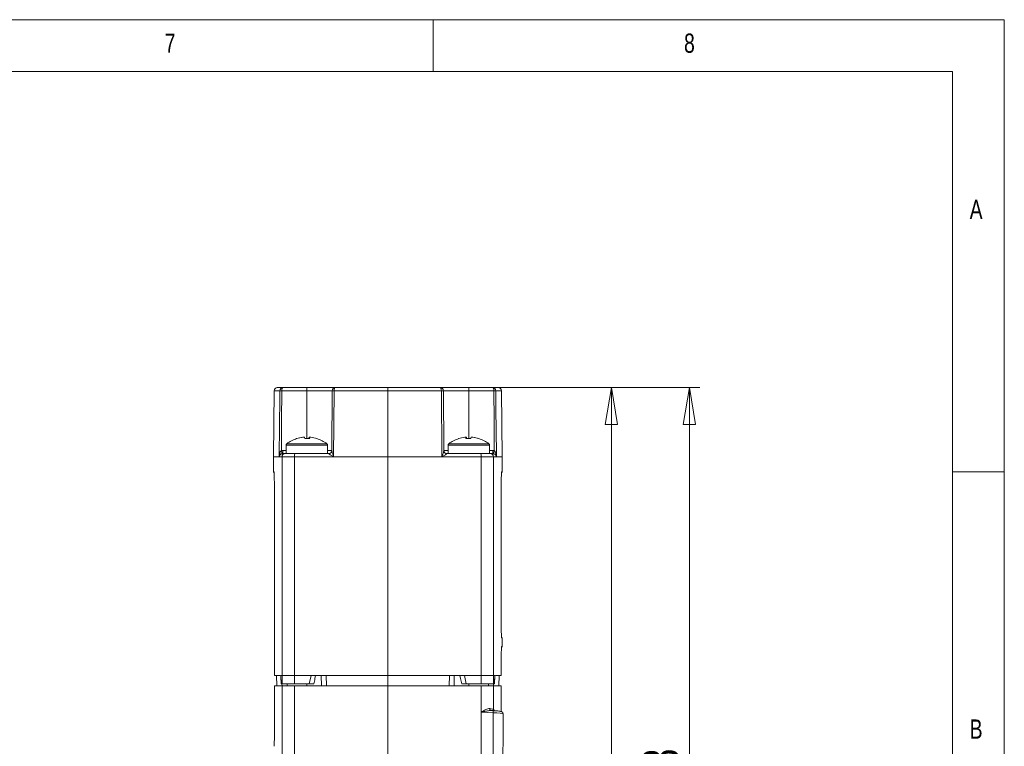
# Model space of a CAD drawing. Header units: millimetres. Extents: x 5 to 415, y 5 to 292.
# Tile 57 of 57: x 320 to 415, y 222 to 292. Entities that reach past the tile are written whole.
import ezdxf

# ---------------------------------------------------------------- set-up
doc = ezdxf.new("R2010")
doc.units = ezdxf.units.MM
doc.styles.add('SLDTEXTSTYLE1', font='TXT', dxfattribs={"width": 0.75})
doc.dimstyles.new('SLDDIMSTYLE2', dxfattribs={"dimtxt": 3.5, "dimasz": 3.556, "dimexe": 0, "dimexo": 0.0625, "dimgap": 0.875, "dimtad": 1, "dimdec": 1, "dimrnd": 1e-09, "dimzin": 12, "dimdsep": 46, "dimtxsty": 'SLDTEXTSTYLE1', "dimblk1": 'CLOSED', "dimblk2": 'CLOSED', "dimsah": 1, "dimcen": 0.09, "dimadec": 0, "dimazin": 3, "dimtfac": 1, "dimtofl": 0, "dimtmove": 0, "dimatfit": 3, "dimldrblk": 'CLOSED', "dimfxl": 1, "dimfrac": 2, "dimtolj": 1, "dimtzin": 12, "dimarcsym": 0})
doc.dimstyles.new('SLDDIMSTYLE3', dxfattribs={"dimtxt": 3.5, "dimasz": 3.556, "dimexe": 0, "dimexo": 0.0625, "dimgap": 0.875, "dimtad": 1, "dimdec": 1, "dimrnd": 1e-09, "dimzin": 12, "dimdsep": 46, "dimtxsty": 'SLDTEXTSTYLE1', "dimblk1": 'CLOSED', "dimblk2": 'CLOSED', "dimsah": 1, "dimcen": 0.09, "dimadec": 0, "dimazin": 3, "dimtfac": 1, "dimtdec": 1, "dimtofl": 0, "dimtmove": 0, "dimatfit": 3, "dimldrblk": 'CLOSED', "dimfxl": 1, "dimfrac": 2, "dimtolj": 1, "dimtzin": 12, "dimarcsym": 0})

# ---------------------------------------------------------------- blocks, each defined once
blk = doc.blocks.new('_CLOSED')
at = {"color": 0, "linetype": 'ByBlock', "lineweight": -2}
for p, q in [((-1, 0.166667), (0, 0)), ((-1, 0.166667), (-1, -0.166667)), ((0, 0), (-1, -0.166667)), ((0, 0), (-1, 0))]:
    blk.add_line(p, q, dxfattribs=at)
blk = doc.blocks.new('_D_11')
at = {"color": 7, "linetype": 'Continuous', "lineweight": 0}
for p, q in [((356.644, 256.598), (385.683, 256.598)), ((384.683, 178.249), (384.683, 256.598)), ((359.744, 178.249), (385.683, 178.249))]:
    blk.add_line(p, q, dxfattribs=at)
at = {"color": 7, "linetype": 'Continuous', "lineweight": 0, "xscale": 3.556, "yscale": 3.556}
for p, rotation in [((384.683, 256.598, 0.1), 90), ((384.683, 178.249, 0.1), 270)]:
    blk.add_blockref('_CLOSED', p, dxfattribs=dict(at, rotation=rotation))
at = {"color": 7, "linetype": 'Continuous', "lineweight": 0, "insert": (380.171, 215.036), "char_height": 3.5, "attachment_point": 1, "rotation": 90, "style": 'SLDTEXTSTYLE1'}
blk.add_mtext('78,3', dxfattribs=at)
blk = doc.blocks.new('_D_12')
at = {"color": 7, "linetype": 'Continuous', "lineweight": 0}
for p, q in [((356.644, 256.598), (378.173, 256.598)), ((377.173, 185.149), (377.173, 256.598)), ((364.794, 185.149), (378.173, 185.149))]:
    blk.add_line(p, q, dxfattribs=at)
at = {"color": 7, "linetype": 'Continuous', "lineweight": 0, "xscale": 3.556, "yscale": 3.556}
for p, rotation in [((377.173, 256.598, 0.1), 90), ((377.173, 185.149, 0.1), 270)]:
    blk.add_blockref('_CLOSED', p, dxfattribs=dict(at, rotation=rotation))
at = {"color": 7, "linetype": 'Continuous', "lineweight": 0, "insert": (372.661, 213.233), "char_height": 3.5, "attachment_point": 1, "rotation": 90, "style": 'SLDTEXTSTYLE1'}
blk.add_mtext('71,4', dxfattribs=at)

msp = doc.modelspace()

# ---------------------------------------------------------------- linework, layer by layer
at = {"color": 7, "linetype": 'Continuous', "lineweight": 0}
for p, q in [((415, 292), (5, 292)), ((360, 287), (360, 292)), ((415, 5), (415, 292)), ((409.996, 287), (9.996, 287)), ((409.996, 287), (409.996, 55)), ((415, 248.5), (410, 248.5))]:
    msp.add_line(p, q, dxfattribs=at)
at = {"color": 7, "linetype": 'Continuous', "lineweight": 15}
for p, q in [((344.699, 256.3), (344.644, 249.948)), ((344.999, 256.598), (345.535, 256.598)), ((347.844, 256.3), (345.441, 256.3)), ((345.535, 256.598), (347.844, 256.598)), ((347.844, 256.598), (350.596, 256.598)), ((347.844, 256.598), (347.844, 256.3)), ((350.296, 256.3), (347.844, 256.3)), ((350.246, 250.532), (350.296, 256.3)), ((350.484, 256.3), (350.429, 249.95)), ((355.644, 256.3), (350.484, 256.3)), ((350.596, 256.598), (355.644, 256.598)), ((355.644, 256.598), (360.691, 256.598)), ((355.644, 256.3), (355.644, 249.948)), ((360.803, 256.3), (355.644, 256.3)), ((360.691, 256.598), (363.444, 256.598)), ((360.859, 249.95), (360.803, 256.3)), ((360.991, 256.3), (361.041, 250.532)), ((363.444, 256.3), (360.991, 256.3)), ((363.444, 256.598), (365.752, 256.598)), ((363.444, 256.598), (363.444, 256.3)), ((365.846, 256.3), (363.444, 256.3)), ((365.752, 256.598), (366.288, 256.598)), ((366.644, 249.948), (366.588, 256.3)), ((347.469, 251.815), (347.45, 251.815)), ((347.47, 251.815), (347.62, 251.815)), ((348.1, 251.815), (348.067, 251.815)), ((348.068, 251.688), (348.067, 251.815)), ((348.1, 251.815), (348.237, 251.815)), ((363.22, 251.815), (363.188, 251.815)), ((363.22, 251.815), (363.219, 251.688)), ((363.667, 251.815), (363.817, 251.815)), ((363.837, 251.815), (363.817, 251.815)), ((345.844, 251.058), (345.844, 250.248)), ((349.844, 250.248), (349.844, 251.058)), ((361.444, 251.058), (361.444, 250.248)), ((365.444, 250.248), (365.444, 251.058)), ((365.763, 250.248), (365.763, 250.545)), ((344.644, 249.948), (344.644, 248.48)), ((345.464, 249.95), (345.19, 249.95)), ((345.464, 249.948), (345.464, 228.898)), ((345.525, 250.248), (345.763, 250.248)), ((345.763, 250.248), (346.678, 250.248)), ((350.429, 249.95), (346.654, 249.95)), ((355.644, 249.948), (346.654, 249.948)), ((346.654, 249.948), (346.654, 228.898)), ((346.678, 250.248), (349.946, 250.248)), ((364.633, 249.948), (355.644, 249.948)), ((355.644, 249.948), (355.644, 228.898)), ((364.633, 249.95), (360.859, 249.95)), ((361.341, 250.248), (364.609, 250.248)), ((364.609, 250.248), (365.524, 250.248)), ((364.633, 249.948), (364.633, 228.898)), ((365.524, 250.248), (365.763, 250.248)), ((366.097, 249.95), (365.823, 249.95)), ((365.823, 249.948), (365.823, 228.898)), ((366.644, 248.48), (366.644, 249.948)), ((344.723, 246.817), (344.723, 228.898)), ((344.723, 246.817), (344.723, 228.898)), ((344.723, 246.817), (344.723, 246.817)), ((366.564, 234.178), (366.564, 246.817)), ((366.564, 234.178), (366.564, 246.817)), ((366.564, 246.817), (366.564, 246.817)), ((366.564, 234.178), (366.564, 234.178)), ((366.644, 231.68), (366.644, 232.515)), ((366.564, 228.898), (366.564, 230.017)), ((366.564, 228.898), (366.564, 230.017)), ((366.564, 230.017), (366.564, 230.017)), ((344.723, 228.898), (344.723, 228.898)), ((345.274, 228.898), (344.723, 228.898)), ((344.929, 228.898), (344.947, 227.898)), ((344.929, 228.898), (344.947, 227.898)), ((345.352, 228.898), (345.35, 228.898)), ((345.35, 228.898), (345.464, 228.898)), ((345.35, 228.898), (345.377, 228.098)), ((345.464, 228.898), (346.654, 228.898)), ((345.464, 228.898), (345.478, 228.098)), ((346.654, 228.898), (348.257, 228.898)), ((346.654, 228.898), (346.655, 228.098)), ((348.087, 228.098), (348.257, 228.898)), ((355.644, 228.898), (348.257, 228.898)), ((349.261, 227.898), (349.244, 228.898)), ((349.711, 228.898), (349.728, 227.898)), ((355.644, 228.898), (355.644, 227.898)), ((355.644, 228.898), (363.03, 228.898)), ((361.576, 228.898), (361.559, 227.898)), ((362.026, 227.898), (362.044, 228.898)), ((362.653, 228.619), (362.594, 228.898)), ((363.03, 228.898), (364.633, 228.898)), ((363.03, 228.898), (363.201, 228.098)), ((364.633, 228.898), (364.632, 228.098)), ((364.633, 228.898), (365.823, 228.898)), ((365.823, 228.898), (365.809, 228.098)), ((365.823, 228.898), (365.937, 228.898)), ((365.91, 228.098), (365.937, 228.898)), ((365.937, 228.898), (365.934, 228.898)), ((366.015, 228.898), (366.564, 228.898)), ((366.358, 228.898), (366.34, 227.898)), ((366.341, 227.898), (366.358, 228.898)), ((366.564, 228.898), (366.564, 228.898)), ((344.723, 227.898), (344.723, 223.464)), ((345.464, 227.898), (344.723, 227.898)), ((344.723, 227.898), (344.723, 227.898)), ((344.723, 227.898), (344.723, 223.464)), ((345.478, 228.098), (345.377, 228.098)), ((346.654, 227.898), (345.464, 227.898)), ((345.464, 217.259), (345.464, 227.898)), ((346.655, 228.098), (345.478, 228.098)), ((346.654, 216.203), (346.654, 227.898)), ((355.644, 227.898), (346.654, 227.898)), ((348.087, 228.098), (346.655, 228.098)), ((355.644, 204.304), (355.644, 227.898)), ((355.644, 227.898), (364.633, 227.898)), ((364.632, 228.098), (363.201, 228.098)), ((365.809, 228.098), (364.632, 228.098)), ((364.633, 227.898), (365.823, 227.898)), ((364.633, 225.37), (364.633, 227.898)), ((365.91, 228.098), (365.809, 228.098)), ((365.823, 227.898), (366.564, 227.898)), ((365.823, 225.625), (365.823, 227.898)), ((366.564, 225.43), (366.564, 227.898)), ((366.564, 227.898), (366.564, 227.898)), ((364.628, 217.438), (364.628, 225.357)), ((365.778, 225.314), (364.638, 225.357)), ((364.638, 225.357), (364.638, 217.438)), ((365.779, 225.514), (365.574, 225.521)), ((365.614, 225.519), (365.574, 225.518)), ((365.778, 217.482), (365.778, 225.314)), ((366.744, 225.217), (366.744, 222.295)), ((344.723, 223.464), (344.723, 223.464))]:
    msp.add_line(p, q, dxfattribs=at)
at = {"color": 8, "linetype": 'Continuous', "lineweight": 15}
for p, q in [((345.242, 256.3), (344.699, 256.3)), ((347.844, 251.696), (347.844, 256.3)), ((363.444, 251.696), (363.444, 256.3)), ((366.588, 256.3), (366.045, 256.3)), ((345.525, 250.545), (345.844, 250.545)), ((345.844, 251.058), (349.844, 251.058)), ((345.915, 251.201), (349.772, 251.201)), ((361.444, 251.058), (365.444, 251.058)), ((361.515, 251.201), (365.372, 251.201)), ((365.444, 250.545), (365.763, 250.545)), ((345.464, 249.948), (344.644, 249.948)), ((366.644, 249.948), (365.823, 249.948)), ((344.644, 248.48), (344.687, 248.48)), ((366.579, 248.184), (366.588, 248.369)), ((366.591, 248.419), (366.601, 248.48)), ((366.601, 248.48), (366.644, 248.48)), ((366.644, 232.515), (366.601, 232.515)), ((366.601, 231.68), (366.644, 231.68)), ((345.458, 227.898), (345.454, 228.098)), ((345.953, 228.098), (345.956, 227.898)), ((365.334, 228.098), (365.331, 227.898)), ((365.83, 227.898), (365.833, 228.098)), ((366.564, 225.43), (366.564, 227.898))]:
    msp.add_line(p, q, dxfattribs=at)
at = {"color": 144, "linetype": 'Continuous', "lineweight": 0}
for p, q in [((363.05, 251.815), (363.188, 251.815)), ((345.525, 250.248), (345.525, 250.545)), ((349.844, 250.545), (350.246, 250.545)), ((361.041, 250.545), (361.444, 250.545)), ((346.654, 249.95), (345.464, 249.95)), ((345.464, 249.95), (345.464, 249.948)), ((346.654, 249.948), (345.464, 249.948)), ((346.654, 249.95), (346.654, 249.948)), ((364.633, 249.95), (364.633, 249.948)), ((365.823, 249.95), (364.633, 249.95)), ((365.823, 249.948), (364.633, 249.948)), ((365.823, 249.95), (365.823, 249.948)), ((348.694, 228.898), (348.634, 228.619)), ((347.844, 228.098), (347.844, 227.898)), ((363.444, 228.098), (363.444, 227.898)), ((364.628, 225.357), (364.638, 225.357))]:
    msp.add_line(p, q, dxfattribs=at)
at = {"color": 7, "linetype": 'Continuous', "lineweight": 15, "flags": 128}
for points in [[(345.19, 249.95), (345.193, 250.248), (345.196, 250.648), (345.209, 252.248), (345.242, 256.3)], [(345.441, 256.3), (345.418, 253.421), (345.394, 250.531)], [(365.893, 250.531), (365.869, 253.421), (365.846, 256.3)], [(366.045, 256.3), (366.046, 256.198), (366.059, 254.598), (366.095, 250.248), (366.097, 249.95)], [(348.809, 251.692), (348.811, 251.694), (348.814, 251.695), (348.817, 251.696), (348.819, 251.695), (348.821, 251.694), (348.822, 251.691), (348.823, 251.688)], [(362.464, 251.688), (362.465, 251.691), (362.466, 251.694), (362.468, 251.695), (362.47, 251.696), (362.473, 251.695), (362.476, 251.694), (362.479, 251.692)], [(361.064, 250.421), (361.047, 250.475), (361.041, 250.532)], [(345.349, 228.897), (345.354, 228.752), (345.376, 228.086)], [(365.911, 228.086), (365.918, 228.308), (365.939, 228.897)], [(365.476, 225.718), (365.476, 225.678), (365.483, 225.64), (365.494, 225.605), (365.511, 225.575), (365.533, 225.55), (365.558, 225.532), (365.585, 225.522), (365.614, 225.519)]]:
    msp.add_lwpolyline(points, dxfattribs=at)
at = {"color": 7, "linetype": 'Continuous', "lineweight": 15}
for centre, radius, start, end in [((344.999, 256.298), 0.3, 90, 179.5), ((345.342, 249.632), 6.669, 89.14282, 90.85718), ((350.39, 250.707), 5.594, 89.03858, 90.96142), ((360.897, 250.707), 5.594, 89.03858, 90.96142), ((365.945, 249.632), 6.669, 89.14282, 90.85718), ((366.288, 256.298), 0.3, 0.5, 90), ((347.844, 248.648), 3.2, 107.73941, 127.05986), ((347.834, 248.653), 3.186, 96.91184, 107.71535), ((346.869, 251.676), 0.0194, 36.32319, 90.3251), ((347.854, 248.653), 3.186, 96.91184, 107.71535), ((346.902, 251.611), 0.747, 5.91628, 15.92222), ((347.803, 248.172), 3.523, 89.33333, 92.57979), ((347.884, 248.169), 3.526, 86.10101, 93.89899), ((348.785, 251.611), 0.747, 164.07778, 174.08372), ((347.381, 251.611), 0.747, 5.91628, 15.92222), ((347.844, 248.648), 3.2, 52.94014, 72.26059), ((363.444, 248.648), 3.2, 107.73941, 127.05986), ((363.906, 251.611), 0.747, 164.07778, 174.08372), ((363.403, 248.169), 3.526, 86.10101, 93.89899), ((362.502, 251.611), 0.747, 5.91628, 15.92222), ((363.485, 248.172), 3.523, 87.42021, 90.66667), ((364.385, 251.611), 0.747, 164.07778, 174.08372), ((363.433, 248.653), 3.186, 72.28465, 83.08816), ((363.454, 248.653), 3.186, 72.28465, 83.08816), ((364.419, 251.675), 0.0209, 91.69573, 141.65598), ((363.444, 248.648), 3.2, 52.94014, 72.26059), ((346.024, 251.058), 0.18, 127.05986, 180), ((349.664, 251.058), 0.18, 0, 52.94014), ((361.341, 250.548), 0.3, 180.5, 270), ((361.624, 251.058), 0.18, 127.05986, 180), ((365.264, 251.058), 0.18, 0, 52.94014), ((326.036, 259.264), 40.802, 347.22309, 347.64073), ((345.763, 249.948), 0.299, 90.10046, 179.60247), ((347.589, 250.024), 0.938, 166.17984, 184.49127), ((363.698, 250.024), 0.938, 355.50873, 13.82016), ((365.524, 249.948), 0.299, 0.39753, 89.89954), ((344.844, 248.48), 0.2, 180, 225), ((366.444, 248.48), 0.2, 315, 0), ((366.444, 232.515), 0.2, 0, 45), ((366.444, 231.68), 0.2, 315, 0)]:
    msp.add_arc(centre, radius, start, end, dxfattribs=at)
at = {"color": 144, "linetype": 'Continuous', "lineweight": 0}
for centre, radius, start, end in [((347.854, 248.653), 3.186, 72.28465, 83.08816), ((363.434, 248.653), 3.186, 96.91184, 107.71535), ((385.251, 259.264), 40.802, 192.35927, 192.77691), ((349.946, 250.548), 0.3, 270, 359.5), ((349.95, 250.537), 0.297, 270.10342, 358.86456), ((367.105, 228.761), 4.197, 233.90812, 234.05923)]:
    msp.add_arc(centre, radius, start, end, dxfattribs=at)
at = {"color": 8, "linetype": 'Continuous', "lineweight": 15}
for centre, radius, start, end in [((361.339, 250.54), 0.299, 203.31069, 269.71907), ((344.887, 248.48), 0.2, 179.99995, 196.01241), ((366.401, 248.48), 0.2, 344.05618, 0.00005), ((366.401, 232.515), 0.2, 359.99995, 16.01241), ((366.401, 231.68), 0.2, 344.05618, 0.00005), ((366.021, 225.624), 0.198, 179.51768, 223.02984), ((364.428, 225.418), 1.354, 355.58561, 4.04948)]:
    msp.add_arc(centre, radius, start, end, dxfattribs=at)
at = {"color": 7, "linetype": 'Continuous', "lineweight": 15}
for centre, major_axis, ratio, start_param, end_param in [((364.528, 225.667), (1.3, -0.053), 0.100782, 0.088235, 0.758036), ((365.744, 225.245), (1, -0.028), 0.069936, 0.001971, 1.537861)]:
    msp.add_ellipse(centre, major_axis=major_axis, ratio=ratio, start_param=start_param, end_param=end_param, dxfattribs=at)
at = {"color": 8, "linetype": 'Continuous', "lineweight": 15}
msp.add_ellipse((134.644, 232.029), major_axis=(231.999, -8.202), ratio=0.087456, start_param=0.081524, end_param=0.087209, dxfattribs=at)
at = {"color": 7, "linetype": 'Continuous', "lineweight": 15}
for points, knots in [([(345.242, 256.3), (345.243, 256.381), (345.276, 256.459), (345.387, 256.568), (345.46, 256.598), (345.535, 256.598)], [0, 0, 0, 0, 0.5, 0.5, 1, 1, 1, 1]), ([(345.441, 256.3), (345.442, 256.381), (345.452, 256.459), (345.488, 256.568), (345.511, 256.598), (345.535, 256.598)], [0, 0, 0, 0, 0.5, 0.5, 1, 1, 1, 1]), ([(350.296, 256.3), (350.297, 256.381), (350.331, 256.459), (350.445, 256.568), (350.52, 256.598), (350.596, 256.598)], [0, 0, 0, 0, 0.5, 0.5, 1, 1, 1, 1]), ([(350.484, 256.3), (350.484, 256.381), (350.497, 256.459), (350.54, 256.568), (350.568, 256.598), (350.596, 256.598)], [0, 0, 0, 0, 0.5, 0.5, 1, 1, 1, 1]), ([(355.644, 256.3), (355.644, 256.379), (355.644, 256.456), (355.644, 256.565), (355.644, 256.598), (355.644, 256.598)], [0, 0, 0, 0, 0.5, 0.5, 1, 1, 1, 1]), ([(360.803, 256.3), (360.803, 256.381), (360.79, 256.459), (360.747, 256.568), (360.719, 256.598), (360.691, 256.598)], [0, 0, 0, 0, 0.5, 0.5, 1, 1, 1, 1]), ([(360.991, 256.3), (360.99, 256.381), (360.956, 256.459), (360.842, 256.568), (360.767, 256.598), (360.691, 256.598)], [0, 0, 0, 0, 0.5, 0.5, 1, 1, 1, 1]), ([(365.846, 256.3), (365.845, 256.381), (365.835, 256.459), (365.8, 256.568), (365.776, 256.598), (365.752, 256.598)], [0, 0, 0, 0, 0.5, 0.5, 1, 1, 1, 1]), ([(366.045, 256.3), (366.045, 256.381), (366.011, 256.459), (365.9, 256.568), (365.827, 256.598), (365.752, 256.598)], [0, 0, 0, 0, 0.5, 0.5, 1, 1, 1, 1]), ([(345.394, 250.531), (345.37, 250.517), (345.351, 250.497), (345.317, 250.454), (345.303, 250.431), (345.267, 250.36), (345.249, 250.31), (345.207, 250.158), (345.194, 250.054), (345.19, 249.95)], [0, 0, 0, 0, 0.125, 0.125, 0.25, 0.25, 0.5, 0.5, 1, 1, 1, 1]), ([(350.246, 250.532), (350.246, 250.518), (350.25, 250.498), (350.26, 250.455), (350.267, 250.432), (350.288, 250.361), (350.304, 250.311), (350.355, 250.158), (350.392, 250.054), (350.429, 249.95)], [0, 0, 0, 0, 0.125, 0.125, 0.25, 0.25, 0.5, 0.5, 1, 1, 1, 1]), ([(361.041, 250.532), (361.041, 250.518), (361.037, 250.498), (361.027, 250.455), (361.021, 250.432), (361, 250.361), (360.983, 250.311), (360.932, 250.158), (360.896, 250.054), (360.859, 249.95)], [0, 0, 0, 0, 0.125, 0.125, 0.25, 0.25, 0.5, 0.5, 1, 1, 1, 1]), ([(365.893, 250.531), (365.917, 250.517), (365.936, 250.497), (365.97, 250.454), (365.984, 250.431), (366.02, 250.36), (366.038, 250.31), (366.08, 250.158), (366.094, 250.054), (366.097, 249.95)], [0, 0, 0, 0, 0.125, 0.125, 0.25, 0.25, 0.5, 0.5, 1, 1, 1, 1]), ([(345.459, 250.241), (345.405, 250.229), (345.363, 250.205), (345.298, 250.158), (345.275, 250.132), (345.217, 250.056), (345.197, 250.003), (345.19, 249.95)], [0, 0, 0, 0, 0.25, 0.25, 0.5, 0.5, 1, 1, 1, 1]), ([(349.95, 250.241), (349.953, 250.229), (349.988, 250.206), (350.062, 250.158), (350.105, 250.133), (350.238, 250.056), (350.333, 250.003), (350.429, 249.95)], [0, 0, 0, 0, 0.25, 0.25, 0.5, 0.5, 1, 1, 1, 1]), ([(361.337, 250.241), (361.334, 250.229), (361.299, 250.206), (361.225, 250.158), (361.182, 250.133), (361.049, 250.056), (360.954, 250.003), (360.859, 249.95)], [0, 0, 0, 0, 0.25, 0.25, 0.5, 0.5, 1, 1, 1, 1]), ([(365.828, 250.241), (365.882, 250.229), (365.924, 250.205), (365.989, 250.158), (366.013, 250.132), (366.07, 250.056), (366.09, 250.003), (366.097, 249.95)], [0, 0, 0, 0, 0.25, 0.25, 0.5, 0.5, 1, 1, 1, 1]), ([(344.698, 248.419), (344.697, 248.42), (344.694, 248.43), (344.695, 248.434), (344.696, 248.423), (344.701, 248.363), (344.704, 248.297), (344.706, 248.229), (344.707, 248.224)], [0, 0, 0, 0, 0.022214, 0.117469, 0.310557, 0.600903, 0.967477, 1, 1, 1, 1]), ([(366.579, 248.184), (366.579, 248.191), (366.581, 248.263), (366.586, 248.351), (366.589, 248.396), (366.591, 248.419)], [0, 0, 0, 0, 0.052397, 0.525139, 1, 1, 1, 1]), ([(344.706, 248.224), (344.709, 248.136), (344.716, 247.929), (344.722, 247.411), (344.723, 247.014), (344.723, 246.817)], [0, 0, 0, 0, 0.271684, 0.637534, 1, 1, 1, 1]), ([(366.564, 246.817), (366.564, 246.999), (366.565, 247.336), (366.57, 247.794), (366.575, 248.092), (366.579, 248.174), (366.579, 248.184)], [0, 0, 0, 0, 0.346129, 0.639028, 0.956769, 1, 1, 1, 1]), ([(366.581, 232.771), (366.578, 232.86), (366.571, 233.067), (366.565, 233.585), (366.564, 233.981), (366.564, 234.178)], [0, 0, 0, 0, 0.2716843, 0.6375336, 1, 1, 1, 1]), ([(366.592, 232.568), (366.592, 232.566), (366.594, 232.558), (366.591, 232.575), (366.587, 232.631), (366.583, 232.699), (366.581, 232.766), (366.581, 232.771)], [0, 0, 0, 0, 0.051204, 0.25879, 0.570936, 0.965035, 1, 1, 1, 1]), ([(366.564, 230.017), (366.564, 230.199), (366.565, 230.536), (366.57, 230.994), (366.575, 231.292), (366.579, 231.374), (366.579, 231.384)], [0, 0, 0, 0, 0.346129, 0.639028, 0.956769, 1, 1, 1, 1]), ([(366.579, 231.384), (366.579, 231.391), (366.581, 231.463), (366.586, 231.548), (366.591, 231.622), (366.592, 231.629), (366.593, 231.631)], [0, 0, 0, 0, 0.042239, 0.423329, 0.815365, 1, 1, 1, 1]), ([(348.518, 228.098), (348.502, 228.098), (348.447, 228.098), (348.288, 228.098), (348.187, 228.098), (348.087, 228.098)], [0, 0, 0, 0, 0.5, 0.5, 1, 1, 1, 1]), ([(363.201, 228.098), (363.1, 228.098), (362.999, 228.098), (362.84, 228.098), (362.785, 228.098), (362.769, 228.098)], [0, 0, 0, 0, 0.5, 0.5, 1, 1, 1, 1]), ([(364.633, 225.37), (364.645, 225.389), (364.665, 225.4), (364.701, 225.423), (364.72, 225.434), (364.775, 225.466), (364.812, 225.487), (364.923, 225.547), (364.997, 225.585), (365.142, 225.65), (365.213, 225.679), (365.351, 225.717), (365.416, 225.727), (365.476, 225.718)], [0, 0, 0, 0, 0.0625, 0.0625, 0.125, 0.125, 0.25, 0.25, 0.5, 0.5, 0.75, 0.75, 1, 1, 1, 1]), ([(366.744, 225.217), (366.741, 225.243), (366.735, 225.292), (366.699, 225.349), (366.659, 225.387), (366.616, 225.412), (366.564, 225.432), (366.486, 225.451), (366.348, 225.473), (366.147, 225.493), (365.947, 225.506), (365.823, 225.512), (365.779, 225.514)], [0, 0, 0, 0, 0.05928, 0.108217, 0.153251, 0.1999, 0.263198, 0.385832, 0.555946, 0.73562, 0.906912, 1, 1, 1, 1]), ([(344.723, 223.464), (344.723, 223.272), (344.723, 222.927), (344.717, 222.466), (344.712, 222.174), (344.708, 222.094), (344.708, 222.084)], [0, 0, 0, 0, 0.360709, 0.647751, 0.955994, 1, 1, 1, 1]), ([(366.744, 222.295), (366.744, 222.168), (366.731, 222.022), (366.712, 221.715), (366.706, 221.558), (366.706, 221.238), (366.712, 221.08), (366.731, 220.775), (366.744, 220.627), (366.744, 220.501)], [0, 0, 0, 0, 0.25, 0.25, 0.5, 0.5, 0.75, 0.75, 1, 1, 1, 1])]:
    msp.add_open_spline(points, degree=3, knots=knots, dxfattribs=at)
for points in [[(348.1, 251.815), (348.099, 251.767), (348.099, 251.719), (348.099, 251.67)], [(365.763, 250.545), (365.806, 250.545), (365.85, 250.54), (365.893, 250.531)], [(361.341, 250.248), (361.34, 250.248), (361.338, 250.245), (361.337, 250.241)], [(365.828, 250.241), (365.807, 250.245), (365.785, 250.248), (365.763, 250.248)], [(348.634, 228.619), (348.597, 228.445), (348.559, 228.271), (348.518, 228.098)], [(362.653, 228.619), (362.69, 228.445), (362.728, 228.271), (362.769, 228.098)]]:
    msp.add_open_spline(points, degree=3, dxfattribs=at)
at = {"color": 144, "linetype": 'Continuous', "lineweight": 0}
for points in [[(363.188, 251.815), (363.188, 251.767), (363.188, 251.719), (363.188, 251.67)], [(345.394, 250.531), (345.437, 250.54), (345.481, 250.545), (345.525, 250.545)], [(345.525, 250.248), (345.503, 250.248), (345.481, 250.245), (345.459, 250.241)], [(349.95, 250.241), (349.949, 250.245), (349.948, 250.248), (349.946, 250.248)]]:
    msp.add_open_spline(points, degree=3, dxfattribs=at)
at = {"color": 8, "linetype": 'Continuous', "lineweight": 15}
for points, knots in [([(344.696, 248.423), (344.696, 248.426), (344.695, 248.439), (344.693, 248.461), (344.689, 248.478), (344.687, 248.48), (344.687, 248.48)], [0, 0, 0, 0, 0.069374, 0.300531, 0.765847, 1, 1, 1, 1]), ([(344.687, 248.48), (344.69, 248.47), (344.695, 248.448), (344.703, 248.356), (344.706, 248.24), (344.706, 248.224)], [0, 0, 0, 0, 0.463074, 0.927906, 1, 1, 1, 1]), ([(366.601, 232.515), (366.598, 232.526), (366.592, 232.548), (366.584, 232.639), (366.581, 232.756), (366.581, 232.771)], [0, 0, 0, 0, 0.463074, 0.927906, 1, 1, 1, 1]), ([(366.579, 231.384), (366.583, 231.47), (366.59, 231.654), (366.597, 231.671), (366.601, 231.68)], [0, 0, 0, 0, 0.469953, 1, 1, 1, 1]), ([(365.574, 225.518), (365.519, 225.519), (365.355, 225.519), (365.078, 225.467), (364.831, 225.416), (364.694, 225.382), (364.656, 225.371), (364.647, 225.366), (364.642, 225.363)], [0, 0, 0, 0, 0.185903, 0.552546, 0.880005, 0.966989, 0.984356, 1, 1, 1, 1])]:
    msp.add_open_spline(points, degree=3, knots=knots, dxfattribs=at)
at = {"color": 144, "linetype": 'Continuous', "lineweight": 0}
for points, knots in [([(349.244, 228.898), (349.244, 228.898), (349.293, 228.898), (349.464, 228.898), (349.585, 228.898), (349.711, 228.898)], [0, 0, 0, 0, 0.5, 0.5, 1, 1, 1, 1]), ([(362.044, 228.898), (362.044, 228.898), (361.994, 228.898), (361.823, 228.898), (361.703, 228.898), (361.576, 228.898)], [0, 0, 0, 0, 0.5, 0.5, 1, 1, 1, 1]), ([(349.728, 227.898), (349.602, 227.898), (349.482, 227.898), (349.311, 227.898), (349.261, 227.898), (349.261, 227.898)], [0, 0, 0, 0, 0.5, 0.5, 1, 1, 1, 1]), ([(361.559, 227.898), (361.685, 227.898), (361.805, 227.898), (361.977, 227.898), (362.026, 227.898), (362.026, 227.898)], [0, 0, 0, 0, 0.5, 0.5, 1, 1, 1, 1]), ([(364.628, 225.357), (364.628, 225.359), (364.629, 225.362), (364.63, 225.364), (364.63, 225.366), (364.632, 225.368), (364.633, 225.37)], [0, 0, 0, 0, 0.00000679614, 0.00000679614, 0.00000679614, 0.0000138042, 0.0000138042, 0.0000138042, 0.0000138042]), ([(364.642, 225.363), (364.641, 225.363), (364.64, 225.362), (364.639, 225.36), (364.638, 225.36), (364.638, 225.359), (364.638, 225.359), (364.638, 225.358), (364.638, 225.358), (364.638, 225.357)], [0, 0, 0, 0, 0.000004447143, 0.000004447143, 0.000004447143, 0.000006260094, 0.000006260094, 0.000006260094, 0.000007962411, 0.000007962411, 0.000007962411, 0.000007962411])]:
    msp.add_open_spline(points, degree=3, knots=knots, dxfattribs=at)

# ---------------------------------------------------------------- texts
at = {"color": 7, "linetype": 'Continuous', "lineweight": 0, "char_height": 1.852, "attachment_point": 1, "style": 'SLDTEXTSTYLE1'}
for s, insert in [('7', (334.167, 290.668)), ('8', (384.167, 290.668)), ('A', (411.667, 274.668)), ('B', (411.667, 224.668))]:
    msp.add_mtext(s, dxfattribs=dict(at, insert=insert))

# ---------------------------------------------------------------- dimensions: what is measured, and where the dimension line sits
at = {"color": 7, "linetype": 'Continuous', "lineweight": 0}
for base, p1, dimstyle, picture, middle in [((384.683, 256.598), (358.744, 178.249), 'SLDDIMSTYLE3', '_D_11', (384.683, 219.561)), ((377.173, 256.598), (363.794, 185.149), 'SLDDIMSTYLE2', '_D_12', (377.173, 217.759))]:
    dim = msp.add_linear_dim(base=base, p1=p1, p2=(355.644, 256.598), angle=90, dimstyle=dimstyle, dxfattribs=at)
    dim.commit()
    dim.dimension.update_dxf_attribs({"geometry": picture, "text_midpoint": middle, "dimtype": 160})

doc.saveas('drawing.dxf')
